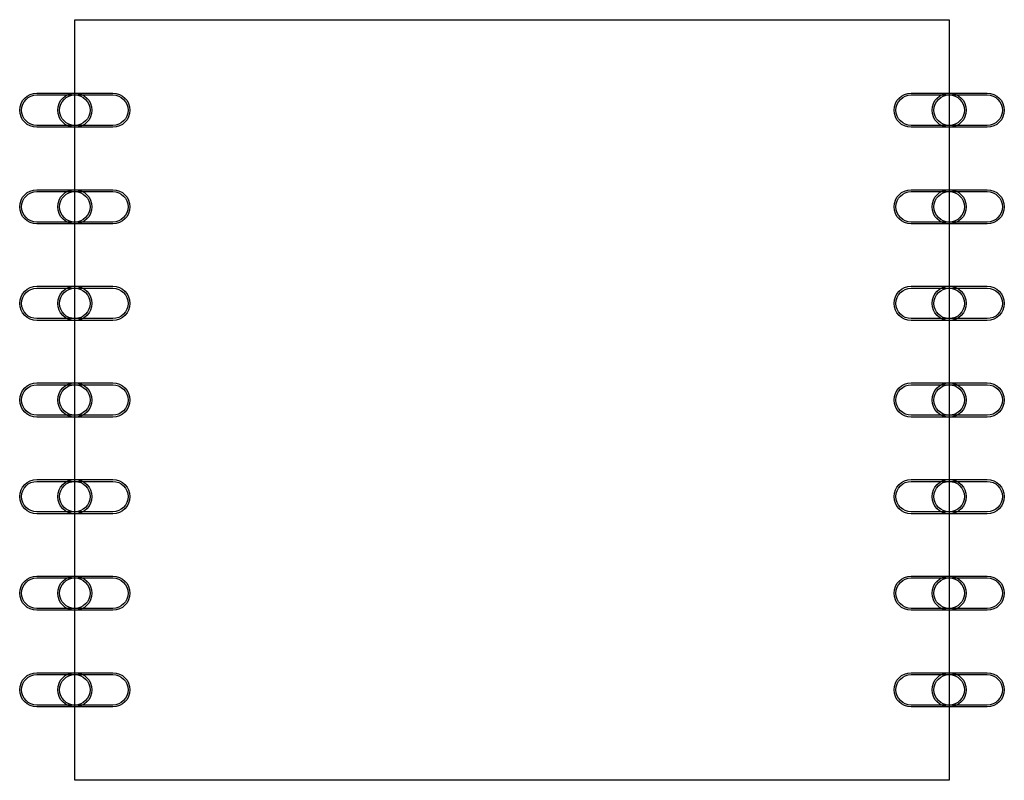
# Model space of a CAD drawing. Extents: x -1.5 to 24.4, y 0 to 20.
import ezdxf

# ---------------------------------------------------------------- set-up
doc = ezdxf.new("R2010")
doc.units = 0
for name, color, linetype in [('BOTTOM', 142, 'CONTINUOUS'), ('DESIGN_OUTLINE', 85, 'CONTINUOUS'), ('SOLD_BOTTOM', 6, 'CONTINUOUS'), ('SOLD_TOP', 191, 'CONTINUOUS'), ('TOP', 92, 'CONTINUOUS')]:
    doc.layers.add(name, color=color, linetype=linetype)

msp = doc.modelspace()

# ---------------------------------------------------------------- linework, layer by layer
at = {"layer": 'BOTTOM'}
for points in [[(-0.99955, 18.02), (0.99955, 18.02, -1), (0.99955, 17.22), (-0.99955, 17.22, -1)], [(22.00045, 18.02), (23.99955, 18.02, -1), (23.99955, 17.22), (22.00045, 17.22, -1)], [(-0.99955, 15.48), (0.99955, 15.48, -1), (0.99955, 14.68), (-0.99955, 14.68, -1)], [(22.00045, 15.48), (23.99955, 15.48, -1), (23.99955, 14.68), (22.00045, 14.68, -1)], [(-0.99955, 12.94), (0.99955, 12.94, -1), (0.99955, 12.14), (-0.99955, 12.14, -1)], [(22.00045, 12.94), (23.99955, 12.94, -1), (23.99955, 12.14), (22.00045, 12.14, -1)], [(-0.99955, 10.4), (0.99955, 10.4, -1), (0.99955, 9.6), (-0.99955, 9.6, -1)], [(22.00045, 10.4), (23.99955, 10.4, -1), (23.99955, 9.6), (22.00045, 9.6, -1)], [(-0.99955, 7.86), (0.99955, 7.86, -1), (0.99955, 7.06), (-0.99955, 7.06, -1)], [(22.00045, 7.86), (23.99955, 7.86, -1), (23.99955, 7.06), (22.00045, 7.06, -1)], [(-0.99955, 5.32), (0.99955, 5.32, -1), (0.99955, 4.52), (-0.99955, 4.52, -1)], [(22.00045, 5.32), (23.99955, 5.32, -1), (23.99955, 4.52), (22.00045, 4.52, -1)], [(-0.99955, 2.78), (0.99955, 2.78, -1), (0.99955, 1.98), (-0.99955, 1.98, -1)], [(22.00045, 2.78), (23.99955, 2.78, -1), (23.99955, 1.98), (22.00045, 1.98, -1)]]:
    msp.add_lwpolyline(points, format="xyb", close=True, dxfattribs=at)
at = {"layer": 'DESIGN_OUTLINE'}
msp.add_lwpolyline([(0, 0), (0, 20), (23, 20), (23, 0)], close=True, dxfattribs=at)
at = {"layer": 'SOLD_BOTTOM'}
for points in [[(-1, 18.07), (1, 18.07, -1), (1, 17.17), (-1, 17.17, -1)], [(22, 18.07), (24, 18.07, -1), (24, 17.17), (22, 17.17, -1)], [(-1, 15.53), (1, 15.53, -1), (1, 14.63), (-1, 14.63, -1)], [(22, 15.53), (24, 15.53, -1), (24, 14.63), (22, 14.63, -1)], [(-1, 12.99), (1, 12.99, -1), (1, 12.09), (-1, 12.09, -1)], [(22, 12.99), (24, 12.99, -1), (24, 12.09), (22, 12.09, -1)], [(-1, 10.45), (1, 10.45, -1), (1, 9.55), (-1, 9.55, -1)], [(22, 10.45), (24, 10.45, -1), (24, 9.55), (22, 9.55, -1)], [(-1, 7.91), (1, 7.91, -1), (1, 7.01), (-1, 7.01, -1)], [(22, 7.91), (24, 7.91, -1), (24, 7.01), (22, 7.01, -1)], [(-1, 5.37), (1, 5.37, -1), (1, 4.47), (-1, 4.47, -1)], [(22, 5.37), (24, 5.37, -1), (24, 4.47), (22, 4.47, -1)], [(-1, 2.83), (1, 2.83, -1), (1, 1.93), (-1, 1.93, -1)], [(22, 2.83), (24, 2.83, -1), (24, 1.93), (22, 1.93, -1)]]:
    msp.add_lwpolyline(points, format="xyb", close=True, dxfattribs=at)
at = {"layer": 'SOLD_TOP'}
for centre in [(0, 17.62), (23, 17.62), (0, 15.08), (23, 15.08), (0, 12.54), (23, 12.54), (0, 10), (23, 10), (0, 7.46), (23, 7.46), (0, 4.92), (23, 4.92), (0, 2.38), (23, 2.38)]:
    msp.add_circle(centre, 0.45, dxfattribs=at)
at = {"layer": 'TOP'}
for centre in [(0, 17.62), (23, 17.62), (0, 15.08), (23, 15.08), (0, 12.54), (23, 12.54), (0, 10), (23, 10), (0, 7.46), (23, 7.46), (0, 4.92), (23, 4.92), (0, 2.38), (23, 2.38)]:
    msp.add_circle(centre, 0.4, dxfattribs=at)

doc.saveas('drawing.dxf')
